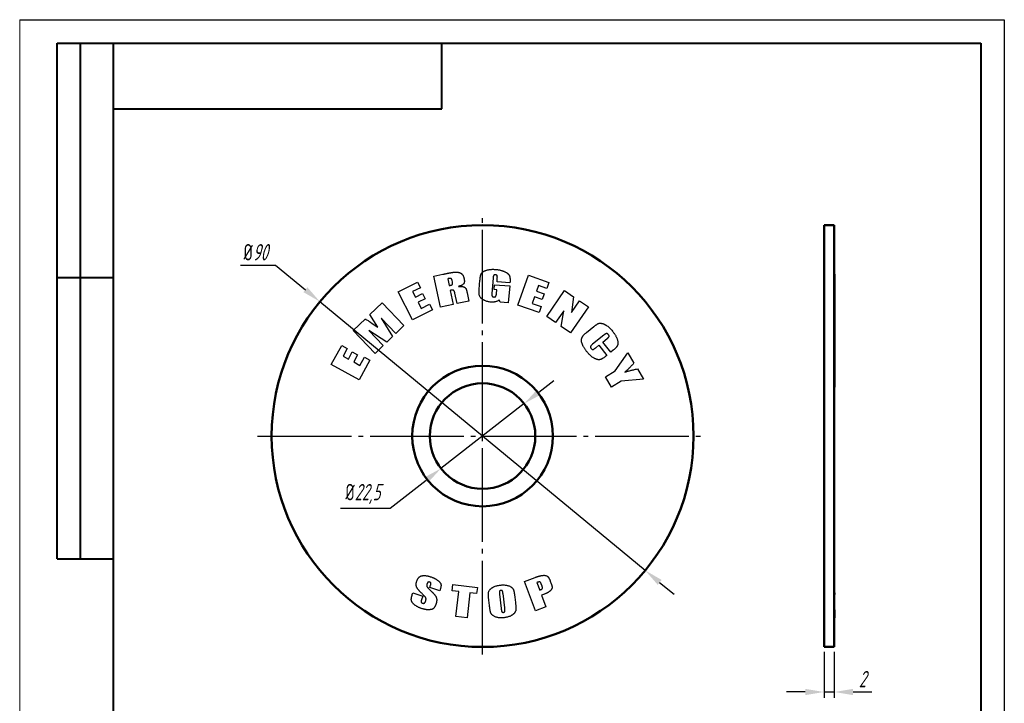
# Model space of a CAD drawing. Header units: millimetres. Extents: x 2381 to 2591, y 1129 to 1426.
# Tile 2 of 2: x 2381 to 2591, y 1280 to 1426. Entities that reach past the tile are written whole.
import ezdxf

# ---------------------------------------------------------------- set-up
doc = ezdxf.new("R2010")
doc.units = ezdxf.units.MM
doc.linetypes.add('ГОСТ 2.303 5', pattern=[24, 20, -1.5, 1, -1.5])
for name, color, linetype, lineweight in [('main', 5, 'Continuous', 50), ('text', 7, 'Continuous', 25), ('Оси', 1, 'ГОСТ 2.303 5', 25), ('РАЗМЕРЫ', 7, 'Continuous', 25), ('ФОРМАТ', 7, 'Continuous', 25)]:
    doc.layers.add(name, color=color, linetype=linetype, lineweight=lineweight)
doc.styles.add('GOST', font='Gost.shx', dxfattribs={"width": 0.8, "oblique": 15, "height": 3.5})
doc.dimstyles.new('ISO-25', dxfattribs={"dimtxt": 3.5, "dimasz": 4, "dimexe": 1.25, "dimexo": 1, "dimgap": 1, "dimtad": 1, "dimtoh": 1, "dimdec": 1, "dimtxsty": 'GOST', "dimcen": 0, "dimclrd": 256, "dimclrt": 7, "dimadec": 0, "dimazin": 2, "dimtfac": 1, "dimtdec": 1, "dimtmove": 0, "dimatfit": 1, "dimfxl": 0, "dimlwd": -1, "dimarcsym": 0})
doc.dimstyles.get("Standard").update_dxf_attribs({"dimtxt": 3.5, "dimasz": 4, "dimexe": 1.25, "dimexo": 1, "dimgap": 1, "dimtad": 1, "dimdec": 1, "dimrnd": 0.5, "dimtxsty": 'GOST', "dimcen": 0, "dimclrd": 256, "dimclre": 256, "dimclrt": 7, "dimadec": 0, "dimazin": 2, "dimtfac": 1, "dimtdec": 1, "dimtmove": 2, "dimatfit": 1, "dimfxl": 0, "dimtolj": 1, "dimtzin": 0, "dimlwd": -1, "dimlwe": -1, "dimarcsym": 0})

# ---------------------------------------------------------------- blocks, each defined once
blk = doc.blocks.new('*D232')
at = {"layer": 'Defpoints', "color": 0}
for p in [(2444.84, 1365.57), (2514.22, 1308.24)]:
    blk.add_point(p, dxfattribs=at)
at = {"layer": 'РАЗМЕРЫ'}
for p, q in [((2427.89, 1373.37), (2435.39, 1373.37)), ((2435.39, 1373.37), (2441.76, 1368.12)), ((2514.22, 1308.24), (2444.84, 1365.57)), ((2517.3, 1305.69), (2520.38, 1303.15))]:
    blk.add_line(p, q, dxfattribs=at)
for points in [[(2441.33, 1367.6), (2442.18, 1368.63), (2444.84, 1365.57)], [(2517.73, 1306.21), (2516.88, 1305.18), (2514.22, 1308.24)]]:
    blk.add_solid(points, dxfattribs=at)
at = {"layer": 'РАЗМЕРЫ', "color": 7, "insert": (2431.14, 1376.12), "char_height": 3.5, "attachment_point": 5, "style": 'GOST'}
blk.add_mtext('\\A1;{\\Q0;%%c}90', dxfattribs=at)
blk = doc.blocks.new('*D234')
at = {"layer": 'Defpoints', "color": 0}
for p in [(2488.4, 1343.82), (2470.65, 1329.99)]:
    blk.add_point(p, dxfattribs=at)
at = {"layer": 'РАЗМЕРЫ'}
for p, q in [((2491.56, 1346.28), (2494.71, 1348.73)), ((2488.4, 1343.82), (2470.65, 1329.99)), ((2459.79, 1321.53), (2467.5, 1327.53)), ((2449.24, 1321.53), (2459.79, 1321.53))]:
    blk.add_line(p, q, dxfattribs=at)
for points in [[(2491.15, 1346.8), (2491.97, 1345.75), (2488.4, 1343.82)], [(2467.91, 1327.01), (2467.09, 1328.06), (2470.65, 1329.99)]]:
    blk.add_solid(points, dxfattribs=at)
at = {"layer": 'РАЗМЕРЫ', "color": 7, "insert": (2454.01, 1324.54), "char_height": 3.5, "attachment_point": 5, "style": 'GOST'}
blk.add_mtext('\\A1;{\\Q0;%%c}22,5', dxfattribs=at)
blk = doc.blocks.new('*D238')
at = {"layer": 'Defpoints', "color": 0}
for p in [(2552.35, 1291.91), (2554.55, 1291.91), (2554.55, 1282.31)]:
    blk.add_point(p, dxfattribs=at)
at = {"layer": 'РАЗМЕРЫ'}
for p, q in [((2552.35, 1290.91), (2552.35, 1281.06)), ((2554.55, 1290.91), (2554.55, 1281.06)), ((2548.35, 1282.31), (2544.35, 1282.31)), ((2552.35, 1282.31), (2554.55, 1282.31)), ((2558.55, 1282.31), (2562.55, 1282.31))]:
    blk.add_line(p, q, dxfattribs=at)
for points in [[(2548.35, 1281.64), (2548.35, 1282.97), (2552.35, 1282.31)], [(2558.55, 1282.97), (2558.55, 1281.64), (2554.55, 1282.31)]]:
    blk.add_solid(points, dxfattribs=at)
at = {"layer": 'РАЗМЕРЫ', "color": 7, "insert": (2560.55, 1285.06), "char_height": 3.5, "attachment_point": 5, "style": 'GOST'}
blk.add_mtext('\\A1;2', dxfattribs=at)

msp = doc.modelspace()

# ---------------------------------------------------------------- linework, layer by layer
at = {"layer": 'main'}
for p, q in [((2554.55, 1381.91), (2552.35, 1381.91)), ((2552.35, 1381.91), (2552.35, 1291.91)), ((2554.55, 1381.91), (2554.55, 1291.91)), ((2554.56, 1371.43), (2554.55, 1371.43)), ((2554.56, 1371.02), (2554.56, 1371.43)), ((2554.56, 1371.02), (2554.55, 1371.02)), ((2554.56, 1369.73), (2554.55, 1369.73)), ((2554.56, 1369.73), (2554.56, 1371.02)), ((2554.56, 1367.65), (2554.56, 1369.73)), ((2554.56, 1367.65), (2554.55, 1367.65)), ((2554.56, 1365.32), (2554.56, 1367.65)), ((2554.56, 1365.32), (2554.55, 1365.32)), ((2554.56, 1362.82), (2554.56, 1365.32)), ((2554.56, 1362.82), (2554.55, 1362.82)), ((2554.56, 1361.88), (2554.55, 1361.88)), ((2554.56, 1361.88), (2554.56, 1362.82)), ((2554.56, 1359.4), (2554.56, 1361.88)), ((2554.56, 1359.4), (2554.55, 1359.4)), ((2554.56, 1356.22), (2554.56, 1359.4)), ((2554.56, 1356.22), (2554.55, 1356.22)), ((2554.56, 1352.17), (2554.56, 1356.22)), ((2554.56, 1352.17), (2554.55, 1352.17)), ((2554.56, 1348.91), (2554.56, 1352.17)), ((2554.56, 1348.91), (2554.55, 1348.91)), ((2554.56, 1347.36), (2554.56, 1348.91)), ((2554.56, 1347.36), (2554.55, 1347.36)), ((2554.56, 1305.94), (2554.55, 1305.94)), ((2554.56, 1303.49), (2554.55, 1303.49)), ((2554.56, 1303.07), (2554.55, 1303.07)), ((2554.56, 1303.07), (2554.56, 1303.49)), ((2554.56, 1300.15), (2554.55, 1300.15)), ((2554.56, 1298.4), (2554.55, 1298.4)), ((2554.56, 1298.12), (2554.55, 1298.12)), ((2554.56, 1298.4), (2554.56, 1299.81)), ((2554.56, 1298.12), (2554.56, 1298.4)), ((2552.35, 1291.91), (2554.55, 1291.91))]:
    msp.add_line(p, q, dxfattribs=at)
for radius in [45, 15, 11.25]:
    msp.add_circle((2479.53, 1336.91), radius, dxfattribs=at)
at = {"layer": 'text'}
for p, q in [((2469.17, 1371.02), (2471.08, 1371.43)), ((2461.54, 1367.65), (2465.67, 1369.73)), ((2465.67, 1369.73), (2466.27, 1368.54)), ((2470.57, 1364.42), (2469.17, 1371.02)), ((2472.11, 1370.46), (2472.42, 1369)), ((2473.12, 1369.77), (2473.04, 1370.13)), ((2478.81, 1368.14), (2478.97, 1370.14)), ((2481.78, 1370.58), (2481.52, 1367.35)), ((2482.61, 1369.79), (2482.66, 1370.4)), ((2485.36, 1369.57), (2482.61, 1369.79)), ((2485.38, 1369.86), (2485.36, 1369.57)), ((2487.06, 1364.86), (2489.31, 1371.21)), ((2489.31, 1371.21), (2493.65, 1369.67)), ((2493.65, 1369.67), (2493.2, 1368.4)), ((2464.55, 1361.68), (2461.54, 1367.65)), ((2466.27, 1368.54), (2464.62, 1367.71)), ((2464.62, 1367.71), (2465.19, 1366.57)), ((2465.19, 1366.57), (2466.74, 1367.35)), ((2466.74, 1367.35), (2467.31, 1366.21)), ((2472.64, 1367.97), (2473.27, 1364.99)), ((2474.09, 1365.17), (2473.63, 1367.36)), ((2476.24, 1367.44), (2476.6, 1365.7)), ((2482, 1368.17), (2482.09, 1369.19)), ((2482.56, 1368.12), (2482, 1368.17)), ((2482.09, 1369.19), (2485.31, 1368.93)), ((2482.49, 1367.33), (2482.56, 1368.12)), ((2485.31, 1368.93), (2485.02, 1365.32)), ((2491.46, 1369.02), (2491.04, 1367.81)), ((2491.04, 1367.81), (2492.67, 1367.24)), ((2493.2, 1368.4), (2491.46, 1369.02)), ((2492.67, 1367.24), (2492.24, 1366.03)), ((2493.2, 1362.41), (2497, 1367.95)), ((2497, 1367.95), (2498.9, 1366.64)), ((2455.5, 1362.82), (2458.09, 1365.32)), ((2458.09, 1365.32), (2462.76, 1360.46)), ((2467.31, 1366.21), (2465.76, 1365.44)), ((2465.76, 1365.44), (2466.42, 1364.12)), ((2466.42, 1364.12), (2468.24, 1365.04)), ((2468.24, 1365.04), (2468.84, 1363.84)), ((2476.6, 1365.7), (2474.09, 1365.17)), ((2483.28, 1365.46), (2483.07, 1365.96)), ((2485.02, 1365.32), (2483.28, 1365.46)), ((2490.61, 1366.61), (2490.12, 1365.21)), ((2490.12, 1365.21), (2492.03, 1364.53)), ((2492.24, 1366.03), (2490.61, 1366.61)), ((2498.9, 1366.64), (2498.48, 1363.27)), ((2498.48, 1363.27), (2500.18, 1365.76)), ((2500.18, 1365.76), (2502.09, 1364.46)), ((2468.84, 1363.84), (2464.55, 1361.68)), ((2473.27, 1364.99), (2470.57, 1364.42)), ((2491.58, 1363.26), (2487.06, 1364.86)), ((2492.03, 1364.53), (2491.58, 1363.26)), ((2496.84, 1363.62), (2495.11, 1361.1)), ((2496.3, 1360.29), (2496.84, 1363.62)), ((2502.09, 1364.46), (2498.3, 1358.92)), ((2451.95, 1359.4), (2454.53, 1361.88)), ((2457.22, 1360.12), (2455.5, 1362.82)), ((2455.76, 1361.09), (2457.22, 1360.12)), ((2461.02, 1358.79), (2457.87, 1362.06)), ((2457.87, 1362.06), (2460.33, 1358.12)), ((2495.11, 1361.1), (2493.2, 1362.41)), ((2456.62, 1354.55), (2451.95, 1359.4)), ((2459.09, 1356.93), (2455.28, 1359.43)), ((2455.28, 1359.43), (2458.36, 1356.22)), ((2462.76, 1360.46), (2461.02, 1358.79)), ((2498.3, 1358.92), (2496.3, 1360.29)), ((2501.71, 1359.01), (2503.23, 1360.25)), ((2460.33, 1358.12), (2459.09, 1356.93)), ((2505.4, 1358.44), (2502.98, 1356.48)), ((2505.17, 1356.96), (2506.08, 1357.69)), ((2506.9, 1354.8), (2505.17, 1356.96)), ((2447.27, 1352.17), (2449.5, 1356.22)), ((2449.5, 1356.22), (2450.68, 1355.57)), ((2450.68, 1355.57), (2449.79, 1353.95)), ((2450.91, 1353.33), (2451.75, 1354.84)), ((2451.75, 1354.84), (2452.87, 1354.22)), ((2458.36, 1356.22), (2456.62, 1354.55)), ((2503.66, 1355.74), (2504.31, 1356.27)), ((2504.31, 1356.27), (2506.05, 1354.11)), ((2507.4, 1355.21), (2506.9, 1354.8)), ((2507.82, 1350.8), (2510.53, 1354.65)), ((2510.53, 1354.65), (2511.81, 1352.46)), ((2449.79, 1353.95), (2450.91, 1353.33)), ((2452.87, 1354.22), (2452.04, 1352.71)), ((2452.04, 1352.71), (2453.34, 1351.99)), ((2455.5, 1353.12), (2453.18, 1348.91)), ((2453.34, 1351.99), (2454.32, 1353.77)), ((2454.32, 1353.77), (2455.5, 1353.12)), ((2506.05, 1354.11), (2505.85, 1353.95)), ((2453.18, 1348.91), (2447.27, 1352.17)), ((2505.72, 1349.57), (2507.82, 1350.8)), ((2512.54, 1351.23), (2513.83, 1349.04)), ((2507.02, 1347.36), (2505.72, 1349.57)), ((2509.12, 1348.6), (2507.02, 1347.36)), ((2513.83, 1349.04), (2509.12, 1348.6)), ((2488.45, 1305.89), (2490.73, 1306.74)), ((2468.28, 1304.63), (2468.44, 1305.1)), ((2470.38, 1303.88), (2468.28, 1304.63)), ((2470.47, 1304.13), (2470.38, 1303.88)), ((2473.03, 1303.89), (2473.18, 1305.23)), ((2473.18, 1305.23), (2478.42, 1304.62)), ((2478.42, 1304.62), (2478.26, 1303.29)), ((2490.79, 1299.6), (2488.45, 1305.89)), ((2491.11, 1305.65), (2491.71, 1304.05)), ((2492.22, 1304.89), (2492.03, 1305.41)), ((2493.98, 1305.94), (2494.19, 1305.4)), ((2464.54, 1303.07), (2464.69, 1303.49)), ((2464.69, 1303.49), (2466.79, 1302.73)), ((2466.79, 1302.73), (2466.52, 1301.96)), ((2474.44, 1303.73), (2473.03, 1303.89)), ((2473.83, 1298.4), (2474.44, 1303.73)), ((2476.84, 1303.45), (2476.22, 1298.12)), ((2478.26, 1303.29), (2476.84, 1303.45)), ((2483.14, 1303.21), (2483.5, 1300.1)), ((2484.25, 1300.24), (2483.89, 1303.3)), ((2486.41, 1302.53), (2486.54, 1301.39)), ((2492.72, 1303.2), (2492.11, 1302.97)), ((2492.11, 1302.97), (2493.05, 1300.44)), ((2481, 1300.74), (2480.87, 1301.88)), ((2493.05, 1300.44), (2490.79, 1299.6)), ((2476.22, 1298.12), (2473.83, 1298.4))]:
    msp.add_line(p, q, dxfattribs=at)
for points, knots in [([(2471.08, 1371.43), (2471.16, 1371.44), (2471.31, 1371.47), (2471.54, 1371.52), (2471.75, 1371.57), (2471.96, 1371.61), (2472.15, 1371.65), (2472.34, 1371.68), (2472.52, 1371.71), (2472.69, 1371.74), (2472.84, 1371.77), (2472.99, 1371.79), (2473.13, 1371.82), (2473.26, 1371.84), (2473.38, 1371.85), (2473.49, 1371.86), (2473.6, 1371.88), (2473.72, 1371.89), (2473.86, 1371.89), (2474.03, 1371.89), (2474.19, 1371.87), (2474.34, 1371.85), (2474.49, 1371.81), (2474.63, 1371.77), (2474.77, 1371.71), (2474.9, 1371.64), (2475.02, 1371.56), (2475.13, 1371.46), (2475.24, 1371.34), (2475.33, 1371.21), (2475.41, 1371.05), (2475.48, 1370.89), (2475.54, 1370.7), (2475.57, 1370.57), (2475.59, 1370.5)], [0, 0, 0, 0, 0.045559, 0.088966, 0.130678, 0.17065, 0.208515, 0.244598, 0.278803, 0.311316, 0.341638, 0.370233, 0.397178, 0.421941, 0.445021, 0.466189, 0.485448, 0.503014, 0.535495, 0.567021, 0.5975, 0.627055, 0.655933, 0.684209, 0.712045, 0.740034, 0.767942, 0.79623, 0.825682, 0.85644, 0.888823, 0.923466, 0.960307, 1, 1, 1, 1]), ([(2478.97, 1370.14), (2478.98, 1370.22), (2478.99, 1370.36), (2479.02, 1370.58), (2479.04, 1370.78), (2479.08, 1370.96), (2479.11, 1371.13), (2479.15, 1371.27), (2479.2, 1371.4), (2479.24, 1371.52), (2479.3, 1371.63), (2479.38, 1371.73), (2479.48, 1371.83), (2479.6, 1371.92), (2479.73, 1372.01), (2479.89, 1372.09), (2480.06, 1372.17), (2480.25, 1372.25), (2480.46, 1372.32), (2480.68, 1372.38), (2480.91, 1372.42), (2481.16, 1372.45), (2481.42, 1372.47), (2481.7, 1372.48), (2481.99, 1372.47), (2482.18, 1372.46), (2482.28, 1372.45)], [0, 0, 0, 0, 0.049226, 0.094947, 0.137136, 0.176161, 0.211727, 0.244011, 0.272968, 0.299128, 0.324225, 0.351049, 0.379848, 0.411043, 0.44493, 0.481968, 0.522118, 0.56576, 0.611944, 0.660138, 0.710302, 0.762877, 0.818009, 0.875871, 0.936585, 1, 1, 1, 1]), ([(2482.27, 1371.31), (2482.24, 1371.31), (2482.16, 1371.31), (2482.06, 1371.29), (2481.98, 1371.26), (2481.92, 1371.22), (2481.89, 1371.17), (2481.87, 1371.12), (2481.85, 1371.06), (2481.83, 1370.99), (2481.81, 1370.9), (2481.8, 1370.8), (2481.78, 1370.69), (2481.78, 1370.62), (2481.78, 1370.58)], [0, 0, 0, 0, 0.11385, 0.209965, 0.292985, 0.368751, 0.410527, 0.461464, 0.52297, 0.595163, 0.678655, 0.774587, 0.880933, 1, 1, 1, 1]), ([(2482.66, 1370.4), (2482.66, 1370.45), (2482.67, 1370.53), (2482.67, 1370.66), (2482.68, 1370.77), (2482.68, 1370.87), (2482.67, 1370.95), (2482.66, 1371.02), (2482.65, 1371.08), (2482.63, 1371.14), (2482.59, 1371.2), (2482.51, 1371.26), (2482.4, 1371.29), (2482.32, 1371.3), (2482.27, 1371.31)], [0, 0, 0, 0, 0.119878, 0.227839, 0.323948, 0.409364, 0.482087, 0.54434, 0.595641, 0.636154, 0.708137, 0.787205, 0.883439, 1, 1, 1, 1]), ([(2482.28, 1372.45), (2482.38, 1372.44), (2482.57, 1372.42), (2482.86, 1372.39), (2483.12, 1372.34), (2483.38, 1372.29), (2483.62, 1372.22), (2483.85, 1372.15), (2484.06, 1372.07), (2484.26, 1371.97), (2484.44, 1371.88), (2484.61, 1371.78), (2484.76, 1371.68), (2484.89, 1371.58), (2485, 1371.47), (2485.1, 1371.37), (2485.18, 1371.25), (2485.24, 1371.14), (2485.29, 1371.02), (2485.33, 1370.89), (2485.36, 1370.74), (2485.38, 1370.59), (2485.4, 1370.42), (2485.4, 1370.25), (2485.4, 1370.06), (2485.39, 1369.93), (2485.38, 1369.86)], [0, 0, 0, 0, 0.0636855, 0.1247268, 0.1831789, 0.2390788, 0.2927109, 0.3437513, 0.3929081, 0.4399528, 0.4846115, 0.5260622, 0.5646719, 0.6002337, 0.6334993, 0.6643638, 0.6935349, 0.7208354, 0.748451, 0.7776986, 0.8089885, 0.8423473, 0.8781252, 0.916177, 0.9568632, 1, 1, 1, 1]), ([(2473.04, 1370.13), (2473.03, 1370.15), (2473.02, 1370.2), (2473, 1370.27), (2472.97, 1370.33), (2472.94, 1370.38), (2472.91, 1370.42), (2472.87, 1370.46), (2472.82, 1370.49), (2472.77, 1370.5), (2472.72, 1370.52), (2472.66, 1370.52), (2472.59, 1370.53), (2472.51, 1370.53), (2472.42, 1370.52), (2472.32, 1370.5), (2472.22, 1370.49), (2472.15, 1370.47), (2472.11, 1370.46)], [0, 0, 0, 0, 0.066998, 0.128052, 0.1834, 0.23553, 0.282506, 0.328566, 0.372657, 0.417223, 0.464308, 0.519077, 0.579908, 0.648175, 0.724268, 0.808139, 0.900017, 1, 1, 1, 1]), ([(2472.42, 1369), (2472.49, 1369.01), (2472.62, 1369.04), (2472.8, 1369.09), (2472.93, 1369.15), (2473.03, 1369.2), (2473.08, 1369.25), (2473.11, 1369.29), (2473.14, 1369.35), (2473.15, 1369.41), (2473.15, 1369.49), (2473.15, 1369.57), (2473.14, 1369.67), (2473.12, 1369.73), (2473.12, 1369.77)], [0, 0, 0, 0, 0.173052, 0.317836, 0.43662, 0.529632, 0.570017, 0.612596, 0.65938, 0.712458, 0.771635, 0.839567, 0.914882, 1, 1, 1, 1]), ([(2475.59, 1370.5), (2475.6, 1370.44), (2475.62, 1370.32), (2475.64, 1370.15), (2475.65, 1369.99), (2475.65, 1369.84), (2475.63, 1369.71), (2475.6, 1369.6), (2475.56, 1369.49), (2475.51, 1369.4), (2475.43, 1369.31), (2475.34, 1369.24), (2475.23, 1369.16), (2475.1, 1369.09), (2474.95, 1369.02), (2474.78, 1368.95), (2474.59, 1368.89), (2474.45, 1368.85), (2474.38, 1368.83)], [0, 0, 0, 0, 0.078417, 0.150492, 0.215949, 0.27571, 0.330812, 0.380844, 0.426644, 0.470432, 0.515296, 0.564921, 0.620437, 0.682382, 0.751141, 0.826522, 0.909519, 1, 1, 1, 1]), ([(2473.63, 1367.36), (2473.62, 1367.4), (2473.6, 1367.48), (2473.57, 1367.6), (2473.54, 1367.7), (2473.51, 1367.78), (2473.47, 1367.85), (2473.44, 1367.91), (2473.4, 1367.96), (2473.36, 1367.99), (2473.31, 1368.01), (2473.25, 1368.03), (2473.18, 1368.04), (2473.09, 1368.04), (2473, 1368.03), (2472.89, 1368.02), (2472.77, 1368), (2472.68, 1367.98), (2472.64, 1367.97)], [0, 0, 0, 0, 0.090166, 0.172377, 0.244915, 0.308499, 0.36519, 0.412814, 0.45389, 0.488907, 0.52402, 0.56585, 0.616131, 0.674776, 0.742176, 0.818651, 0.904278, 1, 1, 1, 1]), ([(2474.38, 1368.83), (2474.45, 1368.83), (2474.58, 1368.84), (2474.76, 1368.84), (2474.93, 1368.84), (2475.08, 1368.83), (2475.22, 1368.81), (2475.34, 1368.79), (2475.44, 1368.76), (2475.56, 1368.71), (2475.67, 1368.65), (2475.8, 1368.57), (2475.89, 1368.49), (2475.95, 1368.42), (2475.99, 1368.35), (2476.02, 1368.28), (2476.05, 1368.19), (2476.08, 1368.08), (2476.12, 1367.95), (2476.16, 1367.8), (2476.2, 1367.63), (2476.22, 1367.51), (2476.24, 1367.44)], [0, 0, 0, 0, 0.073718, 0.141934, 0.203805, 0.259855, 0.310731, 0.355678, 0.395721, 0.430596, 0.492227, 0.544823, 0.590299, 0.629077, 0.650236, 0.67836, 0.714027, 0.756319, 0.806293, 0.863423, 0.928284, 1, 1, 1, 1]), ([(2481.3, 1365.48), (2481.19, 1365.49), (2480.96, 1365.51), (2480.63, 1365.58), (2480.32, 1365.67), (2480.07, 1365.77), (2479.88, 1365.86), (2479.75, 1365.93), (2479.62, 1366), (2479.51, 1366.08), (2479.4, 1366.15), (2479.31, 1366.23), (2479.22, 1366.31), (2479.12, 1366.42), (2479.01, 1366.56), (2478.91, 1366.74), (2478.84, 1366.91), (2478.81, 1367.06), (2478.79, 1367.19), (2478.79, 1367.29), (2478.78, 1367.41), (2478.78, 1367.54), (2478.78, 1367.67), (2478.79, 1367.82), (2478.8, 1367.98), (2478.81, 1368.08), (2478.81, 1368.14)], [0, 0, 0, 0, 0.080899, 0.159894, 0.237252, 0.313564, 0.35054, 0.386081, 0.419978, 0.452105, 0.48296, 0.512101, 0.540301, 0.56728, 0.617979, 0.665305, 0.709459, 0.752172, 0.774445, 0.799245, 0.826337, 0.856023, 0.888333, 0.922986, 0.960312, 1, 1, 1, 1]), ([(2481.52, 1367.35), (2481.51, 1367.31), (2481.51, 1367.24), (2481.5, 1367.14), (2481.5, 1367.05), (2481.51, 1366.98), (2481.51, 1366.9), (2481.53, 1366.84), (2481.54, 1366.79), (2481.56, 1366.73), (2481.61, 1366.67), (2481.69, 1366.62), (2481.79, 1366.59), (2481.87, 1366.58), (2481.91, 1366.57)], [0, 0, 0, 0, 0.1062393, 0.2038681, 0.2917942, 0.3702327, 0.439151, 0.5003423, 0.5529542, 0.598819, 0.6812173, 0.7724155, 0.875642, 1, 1, 1, 1]), ([(2481.91, 1366.57), (2481.96, 1366.57), (2482.05, 1366.57), (2482.17, 1366.59), (2482.26, 1366.63), (2482.33, 1366.69), (2482.37, 1366.75), (2482.39, 1366.8), (2482.42, 1366.86), (2482.44, 1366.94), (2482.46, 1367.02), (2482.47, 1367.11), (2482.48, 1367.22), (2482.49, 1367.29), (2482.49, 1367.33)], [0, 0, 0, 0, 0.12539, 0.232678, 0.32552, 0.4127, 0.45979, 0.513888, 0.574673, 0.642803, 0.72007, 0.804531, 0.898534, 1, 1, 1, 1]), ([(2483.07, 1365.96), (2483.02, 1365.92), (2482.91, 1365.82), (2482.73, 1365.71), (2482.53, 1365.62), (2482.32, 1365.55), (2482.09, 1365.5), (2481.84, 1365.47), (2481.58, 1365.46), (2481.39, 1365.47), (2481.3, 1365.48)], [0, 0, 0, 0, 0.110875, 0.222949, 0.337327, 0.455423, 0.579203, 0.710904, 0.850839, 1, 1, 1, 1]), ([(2454.53, 1361.88), (2454.62, 1361.83), (2454.81, 1361.71), (2455.11, 1361.52), (2455.43, 1361.31), (2455.65, 1361.16), (2455.76, 1361.09)], [0, 0, 0, 0, 0.222407, 0.463825, 0.72216, 1, 1, 1, 1]), ([(2503.23, 1360.25), (2503.28, 1360.28), (2503.37, 1360.35), (2503.5, 1360.45), (2503.62, 1360.54), (2503.74, 1360.63), (2503.85, 1360.7), (2503.95, 1360.76), (2504.04, 1360.82), (2504.13, 1360.87), (2504.22, 1360.91), (2504.31, 1360.94), (2504.41, 1360.96), (2504.51, 1360.97), (2504.62, 1360.98), (2504.73, 1360.97), (2504.85, 1360.96), (2504.97, 1360.94), (2505.1, 1360.91), (2505.23, 1360.88), (2505.37, 1360.83), (2505.5, 1360.77), (2505.64, 1360.7), (2505.78, 1360.62), (2505.92, 1360.53), (2506.12, 1360.39), (2506.36, 1360.2), (2506.65, 1359.94), (2506.94, 1359.64), (2507.12, 1359.42), (2507.21, 1359.31)], [0, 0, 0, 0, 0.036846, 0.071207, 0.103402, 0.133134, 0.160423, 0.185432, 0.208403, 0.228917, 0.248636, 0.268673, 0.289486, 0.311051, 0.33374, 0.357442, 0.382277, 0.408615, 0.436049, 0.464494, 0.494158, 0.52507, 0.557322, 0.590995, 0.626297, 0.663161, 0.740441, 0.822132, 0.908479, 1, 1, 1, 1]), ([(2501.82, 1354.85), (2501.75, 1354.93), (2501.63, 1355.08), (2501.47, 1355.31), (2501.31, 1355.54), (2501.17, 1355.75), (2501.05, 1355.97), (2500.94, 1356.18), (2500.85, 1356.38), (2500.77, 1356.58), (2500.71, 1356.78), (2500.66, 1356.96), (2500.63, 1357.14), (2500.62, 1357.3), (2500.62, 1357.46), (2500.63, 1357.61), (2500.67, 1357.75), (2500.72, 1357.89), (2500.78, 1358.02), (2500.86, 1358.15), (2500.96, 1358.29), (2501.08, 1358.42), (2501.21, 1358.57), (2501.36, 1358.71), (2501.53, 1358.86), (2501.64, 1358.96), (2501.71, 1359.01)], [0, 0, 0, 0, 0.060943, 0.119304, 0.175032, 0.228113, 0.278641, 0.327181, 0.373157, 0.417029, 0.458617, 0.497428, 0.534026, 0.568234, 0.600541, 0.631258, 0.66077, 0.689515, 0.719088, 0.75082, 0.785207, 0.822306, 0.862138, 0.905154, 0.950911, 1, 1, 1, 1]), ([(2506.37, 1358.54), (2506.34, 1358.58), (2506.28, 1358.66), (2506.18, 1358.74), (2506.08, 1358.79), (2505.99, 1358.79), (2505.93, 1358.78), (2505.87, 1358.76), (2505.81, 1358.73), (2505.74, 1358.69), (2505.67, 1358.64), (2505.59, 1358.58), (2505.5, 1358.51), (2505.44, 1358.47), (2505.4, 1358.44)], [0, 0, 0, 0, 0.135613, 0.245497, 0.336068, 0.415015, 0.457619, 0.507454, 0.566489, 0.634621, 0.711687, 0.798801, 0.8946, 1, 1, 1, 1]), ([(2507.21, 1359.31), (2507.28, 1359.23), (2507.4, 1359.08), (2507.57, 1358.85), (2507.72, 1358.62), (2507.86, 1358.4), (2507.98, 1358.18), (2508.08, 1357.97), (2508.18, 1357.76), (2508.25, 1357.56), (2508.31, 1357.36), (2508.35, 1357.18), (2508.38, 1357), (2508.4, 1356.83), (2508.41, 1356.68), (2508.39, 1356.53), (2508.37, 1356.4), (2508.33, 1356.27), (2508.27, 1356.15), (2508.19, 1356.02), (2508.1, 1355.9), (2508, 1355.76), (2507.87, 1355.63), (2507.73, 1355.49), (2507.57, 1355.35), (2507.46, 1355.25), (2507.4, 1355.21)], [0, 0, 0, 0, 0.062481, 0.122328, 0.179412, 0.234037, 0.286213, 0.335917, 0.383279, 0.42869, 0.471666, 0.511663, 0.548757, 0.583675, 0.616096, 0.646306, 0.674864, 0.702201, 0.729944, 0.760168, 0.792857, 0.828175, 0.866595, 0.907894, 0.952335, 1, 1, 1, 1]), ([(2506.08, 1357.69), (2506.11, 1357.72), (2506.17, 1357.77), (2506.25, 1357.84), (2506.32, 1357.91), (2506.38, 1357.97), (2506.43, 1358.02), (2506.47, 1358.07), (2506.5, 1358.12), (2506.52, 1358.17), (2506.53, 1358.25), (2506.5, 1358.34), (2506.45, 1358.44), (2506.4, 1358.51), (2506.37, 1358.54)], [0, 0, 0, 0, 0.113137, 0.215568, 0.30639, 0.386623, 0.455626, 0.515233, 0.564567, 0.604152, 0.678964, 0.766246, 0.871834, 1, 1, 1, 1]), ([(2505.85, 1353.95), (2505.78, 1353.9), (2505.65, 1353.8), (2505.47, 1353.66), (2505.29, 1353.54), (2505.12, 1353.44), (2504.96, 1353.35), (2504.82, 1353.28), (2504.68, 1353.24), (2504.55, 1353.2), (2504.42, 1353.19), (2504.29, 1353.19), (2504.14, 1353.2), (2503.99, 1353.24), (2503.83, 1353.29), (2503.66, 1353.35), (2503.49, 1353.43), (2503.3, 1353.53), (2503.12, 1353.64), (2502.93, 1353.76), (2502.74, 1353.91), (2502.55, 1354.07), (2502.37, 1354.24), (2502.18, 1354.43), (2502, 1354.63), (2501.88, 1354.78), (2501.82, 1354.85)], [0, 0, 0, 0, 0.052154, 0.100168, 0.144602, 0.185246, 0.222221, 0.255664, 0.285762, 0.312862, 0.339062, 0.366868, 0.396674, 0.428495, 0.463119, 0.500262, 0.540565, 0.583695, 0.629107, 0.676158, 0.725138, 0.775801, 0.828691, 0.883349, 0.940424, 1, 1, 1, 1]), ([(2502.98, 1356.48), (2502.95, 1356.46), (2502.89, 1356.41), (2502.81, 1356.34), (2502.74, 1356.27), (2502.68, 1356.21), (2502.63, 1356.15), (2502.59, 1356.1), (2502.56, 1356.05), (2502.53, 1356), (2502.52, 1355.92), (2502.54, 1355.81), (2502.6, 1355.7), (2502.65, 1355.63), (2502.68, 1355.59)], [0, 0, 0, 0, 0.105467, 0.202147, 0.288436, 0.365277, 0.434423, 0.493639, 0.544407, 0.588083, 0.667573, 0.758021, 0.867125, 1, 1, 1, 1]), ([(2502.68, 1355.59), (2502.71, 1355.56), (2502.77, 1355.49), (2502.86, 1355.42), (2502.96, 1355.37), (2503.04, 1355.37), (2503.1, 1355.38), (2503.16, 1355.4), (2503.22, 1355.43), (2503.29, 1355.48), (2503.37, 1355.53), (2503.46, 1355.59), (2503.56, 1355.66), (2503.62, 1355.71), (2503.66, 1355.74)], [0, 0, 0, 0, 0.121417, 0.22268, 0.309049, 0.385496, 0.427665, 0.478617, 0.539279, 0.611406, 0.691912, 0.783893, 0.886848, 1, 1, 1, 1]), ([(2511.81, 1352.46), (2511.76, 1352.4), (2511.65, 1352.28), (2511.48, 1352.1), (2511.33, 1351.94), (2511.17, 1351.78), (2511.03, 1351.63), (2510.89, 1351.49), (2510.76, 1351.36), (2510.64, 1351.23), (2510.52, 1351.12), (2510.41, 1351.01), (2510.3, 1350.91), (2510.21, 1350.82), (2510.12, 1350.74), (2510.03, 1350.67), (2509.95, 1350.6), (2509.9, 1350.56), (2509.88, 1350.55)], [0, 0, 0, 0, 0.091911, 0.179974, 0.264192, 0.343929, 0.420153, 0.492541, 0.561096, 0.625506, 0.686092, 0.742539, 0.795174, 0.843708, 0.888421, 0.929703, 0.96654, 1, 1, 1, 1]), ([(2509.88, 1350.55), (2509.97, 1350.57), (2510.15, 1350.63), (2510.44, 1350.72), (2510.74, 1350.81), (2511.07, 1350.89), (2511.41, 1350.98), (2511.77, 1351.06), (2512.15, 1351.14), (2512.41, 1351.2), (2512.54, 1351.23)], [0, 0, 0, 0, 0.102714, 0.21183, 0.327382, 0.449286, 0.57725, 0.711626, 0.852537, 1, 1, 1, 1]), ([(2465.49, 1305.94), (2465.51, 1306), (2465.55, 1306.11), (2465.62, 1306.27), (2465.7, 1306.41), (2465.77, 1306.54), (2465.86, 1306.66), (2465.94, 1306.76), (2466.03, 1306.84), (2466.12, 1306.91), (2466.22, 1306.97), (2466.33, 1307.02), (2466.45, 1307.06), (2466.57, 1307.09), (2466.7, 1307.12), (2466.84, 1307.14), (2466.99, 1307.14), (2467.14, 1307.14), (2467.3, 1307.14), (2467.47, 1307.12), (2467.65, 1307.09), (2467.82, 1307.06), (2468.01, 1307.02), (2468.2, 1306.97), (2468.39, 1306.91), (2468.52, 1306.86), (2468.59, 1306.84)], [0, 0, 0, 0, 0.0503118, 0.0972099, 0.140804, 0.181544, 0.2191463, 0.2543015, 0.2870219, 0.3179466, 0.3486019, 0.3799386, 0.412542, 0.4467642, 0.4827283, 0.520348, 0.5600623, 0.6016916, 0.6453483, 0.6904863, 0.7375853, 0.7859907, 0.8364844, 0.889137, 0.9434761, 1, 1, 1, 1]), ([(2468.59, 1306.84), (2468.66, 1306.81), (2468.8, 1306.76), (2469, 1306.68), (2469.2, 1306.59), (2469.38, 1306.5), (2469.56, 1306.4), (2469.72, 1306.3), (2469.87, 1306.2), (2470.01, 1306.1), (2470.14, 1305.99), (2470.26, 1305.89), (2470.36, 1305.78), (2470.45, 1305.68), (2470.52, 1305.58), (2470.58, 1305.48), (2470.62, 1305.38), (2470.65, 1305.27), (2470.67, 1305.17), (2470.68, 1305.05), (2470.67, 1304.93), (2470.65, 1304.79), (2470.62, 1304.64), (2470.58, 1304.48), (2470.53, 1304.31), (2470.49, 1304.19), (2470.47, 1304.13)], [0, 0, 0, 0, 0.0597, 0.117485, 0.17288, 0.226083, 0.277614, 0.327248, 0.374967, 0.420889, 0.464497, 0.50524, 0.54301, 0.57794, 0.610506, 0.640731, 0.668656, 0.695366, 0.722285, 0.752053, 0.784697, 0.820793, 0.860182, 0.902996, 0.949739, 1, 1, 1, 1]), ([(2490.73, 1306.74), (2490.81, 1306.76), (2490.95, 1306.82), (2491.16, 1306.89), (2491.37, 1306.96), (2491.55, 1307.01), (2491.73, 1307.06), (2491.9, 1307.1), (2492.05, 1307.14), (2492.23, 1307.17), (2492.44, 1307.19), (2492.67, 1307.2), (2492.87, 1307.18), (2493.05, 1307.14), (2493.21, 1307.08), (2493.35, 1307), (2493.47, 1306.9), (2493.56, 1306.8), (2493.62, 1306.71), (2493.67, 1306.63), (2493.72, 1306.54), (2493.77, 1306.45), (2493.82, 1306.34), (2493.88, 1306.21), (2493.93, 1306.08), (2493.97, 1305.99), (2493.98, 1305.94)], [0, 0, 0, 0, 0.060351, 0.117156, 0.170623, 0.220277, 0.266558, 0.309069, 0.348374, 0.38428, 0.448926, 0.506642, 0.557703, 0.603001, 0.644766, 0.684784, 0.723834, 0.763358, 0.784456, 0.807606, 0.83358, 0.86161, 0.892421, 0.925621, 0.961512, 1, 1, 1, 1]), ([(2466.55, 1303.37), (2466.49, 1303.43), (2466.39, 1303.54), (2466.24, 1303.7), (2466.1, 1303.84), (2465.98, 1303.97), (2465.87, 1304.09), (2465.78, 1304.19), (2465.71, 1304.28), (2465.62, 1304.39), (2465.54, 1304.51), (2465.47, 1304.68), (2465.41, 1304.85), (2465.37, 1305.04), (2465.35, 1305.25), (2465.36, 1305.47), (2465.41, 1305.7), (2465.46, 1305.86), (2465.49, 1305.94)], [0, 0, 0, 0, 0.079964, 0.152959, 0.219275, 0.278938, 0.331907, 0.377979, 0.417097, 0.449915, 0.508543, 0.568686, 0.630322, 0.694681, 0.762363, 0.835311, 0.914021, 1, 1, 1, 1]), ([(2467.69, 1305.4), (2467.67, 1305.35), (2467.64, 1305.25), (2467.61, 1305.11), (2467.61, 1304.99), (2467.63, 1304.91), (2467.63, 1304.88)], [0, 0, 0, 0, 0.297546, 0.561103, 0.792803, 1, 1, 1, 1]), ([(2467.63, 1304.88), (2467.64, 1304.86), (2467.65, 1304.82), (2467.69, 1304.76), (2467.73, 1304.69), (2467.79, 1304.62), (2467.86, 1304.54), (2467.94, 1304.45), (2468.03, 1304.36), (2468.1, 1304.29), (2468.14, 1304.26)], [0, 0, 0, 0, 0.070325, 0.15535, 0.256107, 0.372931, 0.503444, 0.65203, 0.817862, 1, 1, 1, 1]), ([(2468.28, 1305.74), (2468.24, 1305.75), (2468.18, 1305.77), (2468.09, 1305.78), (2468, 1305.76), (2467.92, 1305.73), (2467.85, 1305.68), (2467.78, 1305.6), (2467.73, 1305.51), (2467.7, 1305.43), (2467.69, 1305.4)], [0, 0, 0, 0, 0.130882, 0.249569, 0.359788, 0.467299, 0.578987, 0.703046, 0.842372, 1, 1, 1, 1]), ([(2468.14, 1304.26), (2468.19, 1304.21), (2468.29, 1304.11), (2468.44, 1303.97), (2468.58, 1303.83), (2468.71, 1303.7), (2468.83, 1303.57), (2468.95, 1303.45), (2469.05, 1303.34), (2469.15, 1303.22), (2469.24, 1303.12), (2469.33, 1303.01), (2469.4, 1302.92), (2469.47, 1302.82), (2469.53, 1302.74), (2469.58, 1302.65), (2469.62, 1302.58), (2469.65, 1302.53), (2469.66, 1302.5)], [0, 0, 0, 0, 0.091693, 0.17928, 0.263497, 0.343239, 0.41927, 0.490849, 0.558733, 0.622933, 0.683523, 0.739734, 0.792331, 0.841343, 0.886213, 0.927606, 0.965585, 1, 1, 1, 1]), ([(2468.44, 1305.1), (2468.46, 1305.15), (2468.49, 1305.24), (2468.52, 1305.37), (2468.53, 1305.47), (2468.52, 1305.55), (2468.48, 1305.61), (2468.43, 1305.66), (2468.36, 1305.71), (2468.31, 1305.73), (2468.28, 1305.74)], [0, 0, 0, 0, 0.2065783, 0.3732355, 0.5029603, 0.5988168, 0.6840072, 0.7743565, 0.8798299, 1, 1, 1, 1]), ([(2480.87, 1301.88), (2480.86, 1301.96), (2480.84, 1302.11), (2480.82, 1302.34), (2480.8, 1302.54), (2480.78, 1302.73), (2480.77, 1302.9), (2480.76, 1303.05), (2480.76, 1303.19), (2480.76, 1303.34), (2480.78, 1303.52), (2480.85, 1303.73), (2480.95, 1303.93), (2481.06, 1304.09), (2481.16, 1304.22), (2481.25, 1304.3), (2481.35, 1304.39), (2481.45, 1304.47), (2481.57, 1304.55), (2481.69, 1304.62), (2481.82, 1304.69), (2482, 1304.78), (2482.25, 1304.88), (2482.58, 1304.98), (2482.93, 1305.05), (2483.17, 1305.09), (2483.3, 1305.1)], [0, 0, 0, 0, 0.050799, 0.097694, 0.140687, 0.180017, 0.215186, 0.247001, 0.274683, 0.298778, 0.34293, 0.387678, 0.433868, 0.48327, 0.509094, 0.53537, 0.562228, 0.589807, 0.618382, 0.64783, 0.678448, 0.70997, 0.776118, 0.846493, 0.920738, 1, 1, 1, 1]), ([(2483.3, 1305.1), (2483.42, 1305.12), (2483.65, 1305.14), (2484, 1305.15), (2484.33, 1305.13), (2484.64, 1305.09), (2484.93, 1305.03), (2485.2, 1304.94), (2485.44, 1304.82), (2485.62, 1304.7), (2485.75, 1304.6), (2485.84, 1304.51), (2485.92, 1304.43), (2485.98, 1304.34), (2486.05, 1304.25), (2486.1, 1304.16), (2486.14, 1304.06), (2486.17, 1303.96), (2486.2, 1303.84), (2486.23, 1303.71), (2486.26, 1303.56), (2486.29, 1303.4), (2486.32, 1303.21), (2486.35, 1303), (2486.38, 1302.77), (2486.4, 1302.61), (2486.41, 1302.53)], [0, 0, 0, 0, 0.075644, 0.147678, 0.216458, 0.282103, 0.344344, 0.402862, 0.458111, 0.511352, 0.537049, 0.561706, 0.585653, 0.608828, 0.631361, 0.653616, 0.675423, 0.697306, 0.721178, 0.749033, 0.780648, 0.816547, 0.856239, 0.900277, 0.948089, 1, 1, 1, 1]), ([(2492.03, 1305.41), (2492.01, 1305.46), (2491.97, 1305.54), (2491.9, 1305.66), (2491.82, 1305.74), (2491.75, 1305.77), (2491.68, 1305.78), (2491.62, 1305.78), (2491.56, 1305.78), (2491.48, 1305.77), (2491.4, 1305.75), (2491.31, 1305.72), (2491.21, 1305.69), (2491.15, 1305.67), (2491.11, 1305.65)], [0, 0, 0, 0, 0.139969, 0.255508, 0.351411, 0.43456, 0.477876, 0.528175, 0.58628, 0.651699, 0.725691, 0.808435, 0.900063, 1, 1, 1, 1]), ([(2491.71, 1304.05), (2491.74, 1304.06), (2491.79, 1304.08), (2491.85, 1304.1), (2491.88, 1304.11)], [0, 0, 0, 0, 0.540312, 1, 1, 1, 1]), ([(2491.88, 1304.11), (2491.92, 1304.13), (2492.01, 1304.17), (2492.13, 1304.23), (2492.21, 1304.3), (2492.27, 1304.38), (2492.3, 1304.48), (2492.3, 1304.6), (2492.27, 1304.74), (2492.24, 1304.84), (2492.22, 1304.89)], [0, 0, 0, 0, 0.152729, 0.282452, 0.39165, 0.483544, 0.576697, 0.69033, 0.830757, 1, 1, 1, 1]), ([(2494.19, 1305.4), (2494.2, 1305.35), (2494.24, 1305.25), (2494.28, 1305.11), (2494.31, 1304.98), (2494.34, 1304.86), (2494.35, 1304.75), (2494.36, 1304.64), (2494.36, 1304.55), (2494.34, 1304.45), (2494.32, 1304.37), (2494.29, 1304.28), (2494.24, 1304.2), (2494.19, 1304.12), (2494.12, 1304.04), (2494.05, 1303.95), (2493.96, 1303.87), (2493.86, 1303.79), (2493.76, 1303.72), (2493.64, 1303.64), (2493.51, 1303.56), (2493.37, 1303.49), (2493.23, 1303.41), (2493.07, 1303.34), (2492.9, 1303.27), (2492.78, 1303.22), (2492.72, 1303.2)], [0, 0, 0, 0, 0.0502279, 0.096815, 0.1403523, 0.1804754, 0.2174035, 0.251691, 0.2831573, 0.3121473, 0.3405298, 0.3696507, 0.400275, 0.431962, 0.4656529, 0.5014239, 0.5397167, 0.580129, 0.623117, 0.6684878, 0.7163381, 0.7674492, 0.8212056, 0.8776656, 0.9372464, 1, 1, 1, 1]), ([(2466.42, 1300.15), (2466.35, 1300.18), (2466.2, 1300.23), (2465.99, 1300.32), (2465.79, 1300.41), (2465.6, 1300.51), (2465.43, 1300.62), (2465.26, 1300.72), (2465.1, 1300.84), (2464.96, 1300.95), (2464.83, 1301.07), (2464.71, 1301.19), (2464.61, 1301.31), (2464.53, 1301.43), (2464.46, 1301.55), (2464.4, 1301.66), (2464.37, 1301.78), (2464.34, 1301.9), (2464.33, 1302.02), (2464.33, 1302.15), (2464.34, 1302.28), (2464.36, 1302.43), (2464.39, 1302.58), (2464.43, 1302.74), (2464.48, 1302.9), (2464.52, 1303.01), (2464.54, 1303.07)], [0, 0, 0, 0, 0.058782, 0.115464, 0.170407, 0.223151, 0.27408, 0.323144, 0.370806, 0.417041, 0.461142, 0.502407, 0.540779, 0.576896, 0.610849, 0.642427, 0.672665, 0.701963, 0.731696, 0.763162, 0.79653, 0.832606, 0.870591, 0.911194, 0.954208, 1, 1, 1, 1]), ([(2467.4, 1302.42), (2467.39, 1302.44), (2467.35, 1302.49), (2467.29, 1302.58), (2467.21, 1302.68), (2467.11, 1302.79), (2466.99, 1302.91), (2466.86, 1303.05), (2466.71, 1303.21), (2466.61, 1303.32), (2466.55, 1303.37)], [0, 0, 0, 0, 0.064881, 0.146949, 0.246377, 0.362538, 0.496224, 0.646773, 0.81425, 1, 1, 1, 1]), ([(2467.35, 1301.61), (2467.37, 1301.66), (2467.4, 1301.74), (2467.43, 1301.87), (2467.45, 1301.98), (2467.47, 1302.09), (2467.47, 1302.19), (2467.46, 1302.27), (2467.44, 1302.35), (2467.42, 1302.4), (2467.4, 1302.42)], [0, 0, 0, 0, 0.170973, 0.326837, 0.468502, 0.596397, 0.711628, 0.815705, 0.912097, 1, 1, 1, 1]), ([(2469.66, 1302.5), (2469.68, 1302.45), (2469.71, 1302.35), (2469.74, 1302.2), (2469.76, 1302.03), (2469.76, 1301.84), (2469.74, 1301.65), (2469.7, 1301.45), (2469.64, 1301.23), (2469.59, 1301.08), (2469.57, 1301.01)], [0, 0, 0, 0, 0.101454, 0.206624, 0.31726, 0.435451, 0.562409, 0.698172, 0.843643, 1, 1, 1, 1]), ([(2483.44, 1303.98), (2483.41, 1303.97), (2483.36, 1303.96), (2483.28, 1303.94), (2483.21, 1303.9), (2483.17, 1303.85), (2483.14, 1303.8), (2483.13, 1303.75), (2483.12, 1303.69), (2483.11, 1303.62), (2483.11, 1303.54), (2483.12, 1303.44), (2483.13, 1303.33), (2483.13, 1303.25), (2483.14, 1303.21)], [0, 0, 0, 0, 0.09309, 0.17695, 0.25509, 0.331518, 0.374123, 0.425384, 0.48925, 0.565417, 0.654185, 0.755881, 0.872003, 1, 1, 1, 1]), ([(2483.89, 1303.3), (2483.89, 1303.33), (2483.88, 1303.4), (2483.86, 1303.5), (2483.85, 1303.59), (2483.83, 1303.67), (2483.81, 1303.74), (2483.79, 1303.8), (2483.77, 1303.84), (2483.74, 1303.89), (2483.7, 1303.94), (2483.63, 1303.97), (2483.54, 1303.99), (2483.47, 1303.98), (2483.44, 1303.98)], [0, 0, 0, 0, 0.1180983, 0.2249519, 0.3215311, 0.406863, 0.4811175, 0.5441381, 0.5983607, 0.6421453, 0.7195105, 0.7993152, 0.891821, 1, 1, 1, 1]), ([(2469.57, 1301.01), (2469.54, 1300.95), (2469.51, 1300.85), (2469.44, 1300.7), (2469.37, 1300.56), (2469.3, 1300.44), (2469.23, 1300.33), (2469.15, 1300.23), (2469.07, 1300.15), (2468.99, 1300.08), (2468.9, 1300.03), (2468.8, 1299.98), (2468.69, 1299.93), (2468.56, 1299.9), (2468.43, 1299.88), (2468.28, 1299.86), (2468.12, 1299.85), (2467.95, 1299.85), (2467.77, 1299.85), (2467.59, 1299.87), (2467.41, 1299.89), (2467.22, 1299.93), (2467.02, 1299.97), (2466.83, 1300.02), (2466.62, 1300.08), (2466.49, 1300.13), (2466.42, 1300.15)], [0, 0, 0, 0, 0.046425, 0.090063, 0.130409, 0.167887, 0.2031, 0.235532, 0.265693, 0.294131, 0.322161, 0.352093, 0.383962, 0.417944, 0.454683, 0.494032, 0.536434, 0.581712, 0.628982, 0.677723, 0.727694, 0.778987, 0.831687, 0.885956, 0.942109, 1, 1, 1, 1]), ([(2466.52, 1301.96), (2466.5, 1301.91), (2466.46, 1301.81), (2466.43, 1301.67), (2466.42, 1301.56), (2466.44, 1301.47), (2466.48, 1301.4), (2466.54, 1301.35), (2466.62, 1301.3), (2466.69, 1301.27), (2466.72, 1301.26)], [0, 0, 0, 0, 0.20005, 0.361483, 0.486972, 0.582329, 0.666439, 0.760946, 0.871394, 1, 1, 1, 1]), ([(2466.72, 1301.26), (2466.76, 1301.25), (2466.82, 1301.22), (2466.93, 1301.21), (2467.02, 1301.23), (2467.11, 1301.26), (2467.18, 1301.32), (2467.25, 1301.4), (2467.31, 1301.5), (2467.34, 1301.57), (2467.35, 1301.61)], [0, 0, 0, 0, 0.135438, 0.257638, 0.368514, 0.476337, 0.587699, 0.709782, 0.845, 1, 1, 1, 1]), ([(2484.11, 1298.16), (2483.99, 1298.15), (2483.76, 1298.13), (2483.41, 1298.12), (2483.08, 1298.14), (2482.77, 1298.18), (2482.48, 1298.24), (2482.21, 1298.33), (2481.97, 1298.45), (2481.79, 1298.57), (2481.66, 1298.67), (2481.57, 1298.75), (2481.49, 1298.84), (2481.43, 1298.93), (2481.36, 1299.02), (2481.31, 1299.11), (2481.27, 1299.21), (2481.24, 1299.31), (2481.21, 1299.42), (2481.18, 1299.55), (2481.15, 1299.7), (2481.12, 1299.87), (2481.09, 1300.06), (2481.06, 1300.27), (2481.03, 1300.5), (2481.01, 1300.66), (2481, 1300.74)], [0, 0, 0, 0, 0.075633, 0.147422, 0.216212, 0.281867, 0.344174, 0.402458, 0.457947, 0.511055, 0.536917, 0.561578, 0.58534, 0.608721, 0.631257, 0.653515, 0.67543, 0.697315, 0.721191, 0.748995, 0.780615, 0.816519, 0.856217, 0.900262, 0.948081, 1, 1, 1, 1]), ([(2483.5, 1300.1), (2483.51, 1300.05), (2483.52, 1299.97), (2483.54, 1299.84), (2483.55, 1299.73), (2483.58, 1299.64), (2483.59, 1299.55), (2483.61, 1299.49), (2483.63, 1299.43), (2483.66, 1299.38), (2483.7, 1299.33), (2483.78, 1299.3), (2483.87, 1299.28), (2483.94, 1299.29), (2483.97, 1299.29)], [0, 0, 0, 0, 0.128394, 0.244544, 0.347028, 0.437603, 0.514594, 0.579751, 0.631941, 0.672638, 0.741051, 0.814313, 0.898658, 1, 1, 1, 1]), ([(2483.97, 1299.29), (2484.01, 1299.3), (2484.08, 1299.31), (2484.17, 1299.35), (2484.24, 1299.41), (2484.27, 1299.47), (2484.28, 1299.53), (2484.29, 1299.6), (2484.29, 1299.67), (2484.29, 1299.76), (2484.28, 1299.86), (2484.28, 1299.97), (2484.26, 1300.1), (2484.26, 1300.19), (2484.25, 1300.24)], [0, 0, 0, 0, 0.1000492, 0.1834235, 0.2567505, 0.3298746, 0.3735047, 0.42828, 0.493766, 0.5711609, 0.660653, 0.7622403, 0.8750454, 1, 1, 1, 1]), ([(2486.54, 1301.39), (2486.55, 1301.31), (2486.57, 1301.15), (2486.59, 1300.93), (2486.61, 1300.72), (2486.63, 1300.54), (2486.64, 1300.37), (2486.64, 1300.22), (2486.65, 1300.08), (2486.64, 1299.93), (2486.62, 1299.75), (2486.56, 1299.54), (2486.46, 1299.34), (2486.35, 1299.18), (2486.24, 1299.05), (2486.16, 1298.96), (2486.06, 1298.88), (2485.95, 1298.79), (2485.84, 1298.72), (2485.72, 1298.64), (2485.59, 1298.57), (2485.41, 1298.48), (2485.16, 1298.38), (2484.83, 1298.29), (2484.48, 1298.21), (2484.24, 1298.18), (2484.11, 1298.16)], [0, 0, 0, 0, 0.050777, 0.097651, 0.140626, 0.179683, 0.215092, 0.246882, 0.274552, 0.298636, 0.342768, 0.387423, 0.433935, 0.483316, 0.509128, 0.535214, 0.56206, 0.589627, 0.618335, 0.64777, 0.678374, 0.709883, 0.776002, 0.846272, 0.920735, 1, 1, 1, 1])]:
    msp.add_open_spline(points, degree=3, knots=knots, dxfattribs=at)
at = {"layer": 'Оси'}
for p, q in [((2479.53, 1336.91), (2479.53, 1383.49)), ((2431.54, 1336.91), (2479.53, 1336.91)), ((2479.53, 1290.32), (2479.53, 1336.91)), ((2479.53, 1336.91), (2527.52, 1336.91))]:
    msp.add_line(p, q, dxfattribs=at)
at = {"layer": 'ФОРМАТ', "lineweight": 0}
msp.add_line((2380.81, 1425.73), (2380.81, 1128.73), dxfattribs=at)
at = {"layer": 'ФОРМАТ', "ltscale": 5}
msp.add_line((2380.81, 1425.73), (2590.81, 1425.73), dxfattribs=at)
at = {"layer": 'ФОРМАТ', "linetype": 'ByBlock', "ltscale": 5}
msp.add_line((2590.81, 1425.73), (2590.81, 1128.73), dxfattribs=at)
at = {"layer": 'ФОРМАТ', "lineweight": 40}
for p, q in [((2388.81, 1310.73), (2388.81, 1420.73)), ((2388.81, 1310.73), (2388.81, 1420.73)), ((2393.81, 1310.73), (2393.81, 1420.73)), ((2393.81, 1310.73), (2393.81, 1420.73)), ((2470.81, 1406.73), (2470.81, 1420.73)), ((2400.81, 1406.73), (2470.81, 1406.73)), ((2388.81, 1370.73), (2400.81, 1370.73)), ((2388.81, 1310.73), (2400.81, 1310.73))]:
    msp.add_line(p, q, dxfattribs=at)
at = {"layer": 'ФОРМАТ', "lineweight": 40, "ltscale": 5}
for p, q in [((2388.81, 1420.73), (2585.81, 1420.73)), ((2400.81, 1133.73), (2400.81, 1420.73)), ((2585.81, 1420.73), (2585.81, 1133.73))]:
    msp.add_line(p, q, dxfattribs=at)
at = {"layer": 'ФОРМАТ'}
msp.add_line((2400.81, 1370.73), (2388.81, 1370.73), dxfattribs=at)

# ---------------------------------------------------------------- dimensions: what is measured, and where the dimension line sits
at = {"layer": 'РАЗМЕРЫ'}
for p1, p2, text, picture, middle in [((2514.22, 1308.24), (2444.84, 1365.57), '{\\Q0;%%c}90', '*D232', (2435.39, 1373.37)), ((2488.4, 1343.82), (2470.65, 1329.99), '{\\Q0;%%c}22,5', '*D234', (2459.79, 1321.53))]:
    dim = msp.add_diameter_dim_2p(p1=p1, p2=p2, text=text, dimstyle='ISO-25', override={"dimlfac": 1, "dimtxsty": 'GOST', "dimsah": 1, "dimse1": 1, "dimse2": 1, "dimtmove": 1, "dimtolj": 1}, dxfattribs=at)
    dim.commit()
    dim.dimension.update_dxf_attribs({"geometry": picture, "text_midpoint": middle, "dimtype": 163})
dim = msp.add_linear_dim(base=(2554.55, 1282.31), p1=(2552.35, 1291.91), p2=(2554.55, 1291.91), dimstyle='Standard', override={"dimlfac": 1, "dimtxsty": 'GOST', "dimsah": 1, "dimtmove": 1, "dimtolj": 1}, dxfattribs=at)
dim.commit()
dim.dimension.update_dxf_attribs({"geometry": '*D238', "text_midpoint": (2560.55, 1282.31), "dimtype": 160})

doc.saveas('drawing.dxf')
